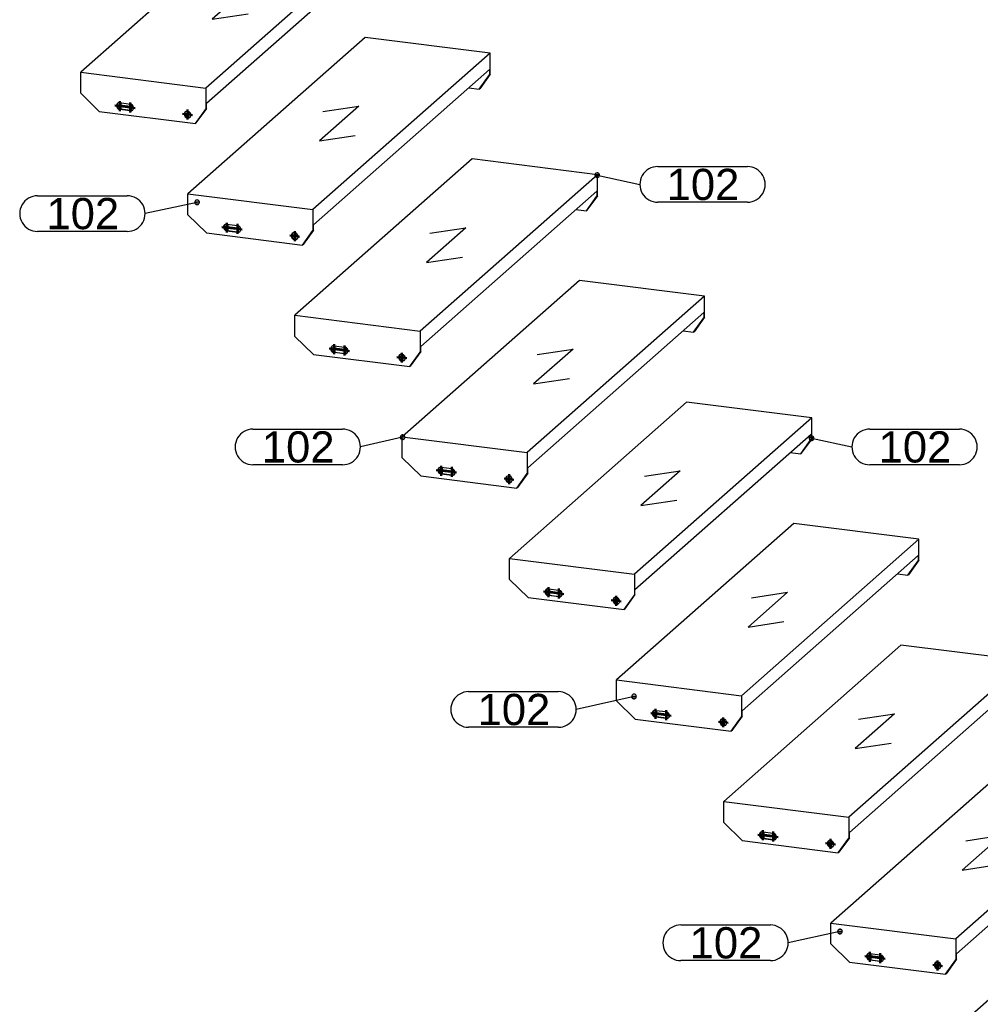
# Model space of a CAD drawing. Header units: millimetres. Extents: x 12217 to 12811, y 3674 to 4094.
# Tile 28 of 47: x 12527 to 12635, y 3875 to 3985. Entities that reach past the tile are written whole.
import ezdxf
from ezdxf.enums import TextEntityAlignment as Align

# ---------------------------------------------------------------- set-up
doc = ezdxf.new("R2010")
doc.units = ezdxf.units.MM
doc.linetypes.add('STRICHPUNKT2', pattern=[18.5, 10, -4, 0.5, -4])
doc.layers.get('0').update_dxf_attribs({"linetype": 'CONTINUOUS'})
doc.layers.add('DIM49', color=4, linetype='CONTINUOUS')
doc.layers.add('TXT_ALL', color=7, linetype='CONTINUOUS')
doc.layers.add('LE_ALL', color=7, linetype='CONTINUOUS', lineweight=50)
doc.styles.add('ARIAL', font='arial.ttf')

# ---------------------------------------------------------------- blocks, each defined once
blk = doc.blocks.new('SHAPE_01816', base_point=(12663.97, 3886.09))
at = {"layer": 'DIM49', "color": 3}
for p, q in [((12664.23, 3886.13), (12663.71, 3886.13)), ((12664.09, 3886.33), (12663.86, 3886.33)), ((12670.79, 3887.05), (12680.85, 3887.05)), ((12663.77, 3885.93), (12664.18, 3885.93)), ((12663.97, 3886.09), (12668.79, 3885.05)), ((12680.85, 3883.05), (12670.79, 3883.05))]:
    blk.add_line(p, q, dxfattribs=at)
blk.add_lwpolyline([(12663.71, 3886.08), (12663.72, 3886.01), (12663.75, 3885.95), (12663.8, 3885.89), (12663.85, 3885.85), (12663.92, 3885.83), (12663.99, 3885.83), (12664.05, 3885.84), (12664.12, 3885.87), (12664.17, 3885.91), (12664.21, 3885.97), (12664.23, 3886.03), (12664.24, 3886.1), (12664.22, 3886.17), (12664.19, 3886.23), (12664.15, 3886.28), (12664.09, 3886.32), (12664.03, 3886.35), (12663.96, 3886.35), (12663.89, 3886.34), (12663.83, 3886.31), (12663.78, 3886.27), (12663.74, 3886.21), (12663.72, 3886.14)], close=True, dxfattribs=at)
for centre, start_param, end_param in [((12670.79, 3885.05), 1.570796, 4.712389), ((12680.85, 3885.05), 4.712389, 7.853982)]:
    blk.add_ellipse(centre, major_axis=(2, 0), ratio=1, start_param=start_param, end_param=end_param, dxfattribs=at)
at = {"layer": 'TXT_ALL', "style": 'ARIAL'}
blk.add_text('102', height=3.5, dxfattribs=at).set_placement((12671.79, 3885.05), align=Align.MIDDLE_LEFT)
blk = doc.blocks.new('Persrooster 30x3-33x33_01749', base_point=(12635.62, 3866.05))
for p, q in [((12649.96, 3887.91), (12630.07, 3870.37)), ((12663.99, 3886.14), (12649.96, 3887.91)), ((12663.99, 3883.79), (12662.82, 3882.17)), ((12662.75, 3882.11), (12662.82, 3882.17)), ((12630.07, 3870.37), (12644.1, 3868.6)), ((12630.07, 3868.02), (12630.07, 3870.37)), ((12634.46, 3866.2), (12634.52, 3866.25)), ((12634.52, 3866.25), (12635.69, 3866.11)), ((12644.17, 3866.31), (12643, 3864.69)), ((12635.62, 3866.05), (12635.69, 3866.11)), ((12642.93, 3864.63), (12643, 3864.69))]:
    blk.add_line(p, q)
blk.add_lwpolyline([(12644.1, 3868.6), (12644.1, 3866.25), (12644.17, 3866.31), (12644.17, 3866.9), (12663.92, 3884.32), (12663.92, 3883.73), (12663.99, 3883.79), (12663.99, 3886.14)], close=True)
for points in [[(12661.58, 3882.26), (12662.75, 3882.11), (12663.92, 3883.73)], [(12645.21, 3879.6), (12649.24, 3880.21), (12644.82, 3876.31), (12648.85, 3876.92)], [(12630.07, 3868.02), (12632.16, 3865.98), (12642.93, 3864.63), (12644.1, 3866.25)], [(12634.46, 3866.96), (12635.62, 3866.82)], [(12635.62, 3866.05), (12634.46, 3866.2)]]:
    blk.add_lwpolyline(points)
for centre, start_param, end_param in [((12634.46, 3866.58), 3.141593, 5.497787), ((12634.52, 3866.64), 3.265259, 5.497787), ((12634.46, 3866.58), 2.356194, 3.141593), ((12635.62, 3866.43), 0, 2.356194), ((12635.62, 3866.43), 5.497787, 6.283185), ((12635.69, 3866.49), 5.497787, 6.159519), ((12642.06, 3865.62), 3.141593, 6.283185), ((12642.12, 3865.68), 3.265259, 6.159519), ((12642.06, 3865.62), 6.283185, 9.424778)]:
    blk.add_ellipse(centre, major_axis=(0.269, -0.305), ratio=0.881917, start_param=start_param, end_param=end_param)
blk.add_blockref('SHAPE_01816', (12663.97, 3886.09))
blk = doc.blocks.new('_01751', base_point=(12642.19, 3865.74))
at = {"layer": 'LE_ALL', "color": 1, "linetype": 'STRICHPUNKT2'}
for p, q in [((12636.18, 3866.36), (12633.9, 3866.65)), ((12636, 3866.45), (12634.14, 3866.69)), ((12634.59, 3866.7), (12634.39, 3866.52)), ((12634.46, 3866.02), (12634.46, 3867.14)), ((12634.52, 3866.25), (12634.52, 3866.95)), ((12635.76, 3866.55), (12635.56, 3866.37)), ((12635.62, 3865.87), (12635.62, 3866.99)), ((12635.69, 3866.11), (12635.69, 3866.8)), ((12642.06, 3865.62), (12641.5, 3865.69)), ((12642.12, 3865.68), (12641.74, 3865.73)), ((12642.19, 3865.74), (12641.99, 3865.56)), ((12642.06, 3865.62), (12642.06, 3866.18)), ((12642.06, 3865.62), (12642.61, 3865.55)), ((12642.06, 3865.62), (12642.06, 3865.06)), ((12642.12, 3865.68), (12642.12, 3865.99)), ((12642.12, 3865.68), (12642.43, 3865.64)), ((12642.12, 3865.68), (12642.12, 3865.3))]:
    blk.add_line(p, q, dxfattribs=at)
blk = doc.blocks.new('_01750')
blk.add_blockref('_01751', (12642.19, 3865.74))
blk = doc.blocks.new('Persrooster 30x3-33x33_01748')
for name, p in [('Persrooster 30x3-33x33_01749', (12635.62, 3866.05)), ('_01750', (0, 0))]:
    blk.add_blockref(name, p)
blk = doc.blocks.new('SHAPE_01818', base_point=(12619.07, 3883.05))
at = {"layer": 'DIM49', "color": 3}
for p, q in [((12601.21, 3883.78), (12611.27, 3883.78)), ((12619.07, 3883.05), (12613.27, 3881.78)), ((12618.82, 3883.09), (12619.33, 3883.09)), ((12618.87, 3882.89), (12619.28, 3882.89)), ((12619.18, 3883.29), (12618.96, 3883.29)), ((12611.27, 3879.78), (12601.21, 3879.78))]:
    blk.add_line(p, q, dxfattribs=at)
blk.add_lwpolyline([(12619.31, 3883.17), (12619.27, 3883.23), (12619.22, 3883.27), (12619.15, 3883.3), (12619.09, 3883.31), (12619.02, 3883.31), (12618.95, 3883.28), (12618.9, 3883.24), (12618.85, 3883.19), (12618.82, 3883.13), (12618.81, 3883.06), (12618.82, 3882.99), (12618.84, 3882.93), (12618.88, 3882.87), (12618.93, 3882.83), (12618.99, 3882.8), (12619.06, 3882.79), (12619.13, 3882.79), (12619.2, 3882.82), (12619.25, 3882.85), (12619.3, 3882.91), (12619.33, 3882.97), (12619.34, 3883.04), (12619.33, 3883.11)], close=True, dxfattribs=at)
for centre, start_param, end_param in [((12601.21, 3881.78), 1.570796, 4.712389), ((12611.27, 3881.78), 4.712389, 7.853982)]:
    blk.add_ellipse(centre, major_axis=(2, 0), ratio=1, start_param=start_param, end_param=end_param, dxfattribs=at)
at = {"layer": 'TXT_ALL', "style": 'ARIAL'}
blk.add_text('102', height=3.5, dxfattribs=at).set_placement((12602.21, 3881.78), align=Align.MIDDLE_LEFT)
blk = doc.blocks.new('Persrooster 30x3-33x33_01753', base_point=(12623.6, 3879.68))
for p, q in [((12637.94, 3901.54), (12618.05, 3884)), ((12651.97, 3899.77), (12637.94, 3901.54)), ((12651.97, 3897.42), (12650.8, 3895.8)), ((12650.73, 3895.74), (12650.8, 3895.8)), ((12618.05, 3884), (12632.08, 3882.24)), ((12618.05, 3881.65), (12618.05, 3884)), ((12622.43, 3879.83), (12622.5, 3879.89)), ((12622.5, 3879.89), (12623.67, 3879.74)), ((12623.6, 3879.68), (12623.67, 3879.74)), ((12632.15, 3879.94), (12630.98, 3878.32)), ((12630.91, 3878.26), (12630.98, 3878.32))]:
    blk.add_line(p, q)
blk.add_lwpolyline([(12632.08, 3882.24), (12632.08, 3879.88), (12632.15, 3879.94), (12632.15, 3880.53), (12651.9, 3897.95), (12651.9, 3897.36), (12651.97, 3897.42), (12651.97, 3899.77)], close=True)
for points in [[(12649.56, 3895.89), (12650.73, 3895.74), (12651.9, 3897.36)], [(12633.19, 3893.23), (12637.22, 3893.84), (12632.8, 3889.94), (12636.83, 3890.55)], [(12618.05, 3881.65), (12620.14, 3879.62), (12630.91, 3878.26), (12632.08, 3879.88)], [(12622.43, 3880.59), (12623.6, 3880.45)], [(12623.6, 3879.68), (12622.43, 3879.83)]]:
    blk.add_lwpolyline(points)
for centre, start_param, end_param in [((12622.43, 3880.21), 2.356194, 3.141593), ((12622.43, 3880.21), 3.141593, 5.497787), ((12622.5, 3880.27), 3.265259, 5.497787), ((12623.6, 3880.06), 0, 2.356194), ((12623.6, 3880.06), 5.497787, 6.283185), ((12623.67, 3880.12), 5.497787, 6.159519), ((12630.03, 3879.25), 3.141593, 6.283185), ((12630.1, 3879.31), 3.265259, 6.159519), ((12630.03, 3879.25), 6.283185, 9.424778)]:
    blk.add_ellipse(centre, major_axis=(0.269, -0.305), ratio=0.881917, start_param=start_param, end_param=end_param)
blk.add_blockref('SHAPE_01818', (12619.07, 3883.05))
blk = doc.blocks.new('_01755', base_point=(12630.17, 3879.37))
at = {"layer": 'LE_ALL', "color": 1, "linetype": 'STRICHPUNKT2'}
for p, q in [((12622.43, 3879.65), (12622.43, 3880.77)), ((12623.6, 3879.5), (12623.6, 3880.62)), ((12624.16, 3879.99), (12621.88, 3880.28)), ((12623.98, 3880.08), (12622.12, 3880.32)), ((12622.57, 3880.33), (12622.37, 3880.15)), ((12622.5, 3879.89), (12622.5, 3880.58)), ((12623.74, 3880.18), (12623.54, 3880)), ((12623.67, 3879.74), (12623.67, 3880.43)), ((12630.03, 3879.25), (12630.03, 3879.81)), ((12630.1, 3879.31), (12630.1, 3879.62)), ((12630.03, 3879.25), (12629.48, 3879.32)), ((12630.1, 3879.31), (12629.72, 3879.36)), ((12630.17, 3879.37), (12629.97, 3879.19)), ((12630.03, 3879.25), (12630.59, 3879.18)), ((12630.03, 3879.25), (12630.03, 3878.69)), ((12630.1, 3879.31), (12630.41, 3879.27)), ((12630.1, 3879.31), (12630.1, 3878.93))]:
    blk.add_line(p, q, dxfattribs=at)
blk = doc.blocks.new('_01754')
blk.add_blockref('_01755', (12630.17, 3879.37))
blk = doc.blocks.new('Persrooster 30x3-33x33_01752')
for name, p in [('Persrooster 30x3-33x33_01753', (12623.6, 3879.68)), ('_01754', (0, 0))]:
    blk.add_blockref(name, p)
blk = doc.blocks.new('SHAPE_01820', base_point=(12639.62, 3912.3))
at = {"layer": 'DIM49', "color": 3}
for p, q in [((12646.6, 3913.22), (12656.66, 3913.22)), ((12639.88, 3912.33), (12639.37, 3912.33)), ((12639.42, 3912.13), (12639.83, 3912.13)), ((12639.74, 3912.53), (12639.52, 3912.53)), ((12639.62, 3912.3), (12644.6, 3911.22)), ((12656.66, 3909.22), (12646.6, 3909.22))]:
    blk.add_line(p, q, dxfattribs=at)
blk.add_lwpolyline([(12639.36, 3912.28), (12639.37, 3912.22), (12639.4, 3912.15), (12639.45, 3912.1), (12639.5, 3912.06), (12639.57, 3912.04), (12639.64, 3912.03), (12639.71, 3912.05), (12639.77, 3912.08), (12639.82, 3912.12), (12639.86, 3912.18), (12639.88, 3912.24), (12639.89, 3912.31), (12639.88, 3912.38), (12639.85, 3912.44), (12639.8, 3912.49), (12639.75, 3912.53), (12639.68, 3912.55), (12639.61, 3912.56), (12639.54, 3912.55), (12639.48, 3912.52), (12639.43, 3912.47), (12639.39, 3912.42), (12639.37, 3912.35)], close=True, dxfattribs=at)
for centre, start_param, end_param in [((12646.6, 3911.22), 1.570796, 4.712389), ((12656.66, 3911.22), 4.712389, 7.853982)]:
    blk.add_ellipse(centre, major_axis=(2, 0), ratio=1, start_param=start_param, end_param=end_param, dxfattribs=at)
at = {"layer": 'TXT_ALL', "style": 'ARIAL'}
blk.add_text('102', height=3.5, dxfattribs=at).set_placement((12647.6, 3911.22), align=Align.MIDDLE_LEFT)
blk = doc.blocks.new('Persrooster 30x3-33x33_01757', base_point=(12611.58, 3893.31))
for p, q in [((12625.92, 3915.17), (12606.03, 3897.63)), ((12639.95, 3913.41), (12625.92, 3915.17)), ((12639.95, 3911.05), (12638.78, 3909.43)), ((12638.71, 3909.37), (12638.78, 3909.43)), ((12606.03, 3897.63), (12620.06, 3895.87)), ((12606.03, 3895.28), (12606.03, 3897.63)), ((12610.41, 3893.46), (12610.48, 3893.52)), ((12610.48, 3893.52), (12611.65, 3893.37)), ((12611.58, 3893.31), (12611.65, 3893.37)), ((12620.13, 3893.57), (12618.96, 3891.95)), ((12618.89, 3891.89), (12618.96, 3891.95))]:
    blk.add_line(p, q)
blk.add_lwpolyline([(12620.06, 3895.87), (12620.06, 3893.51), (12620.13, 3893.57), (12620.13, 3894.16), (12639.88, 3911.58), (12639.88, 3910.99), (12639.95, 3911.05), (12639.95, 3913.41)], close=True)
for points in [[(12637.54, 3909.52), (12638.71, 3909.37), (12639.88, 3910.99)], [(12621.17, 3906.86), (12625.2, 3907.47), (12620.78, 3903.57), (12624.81, 3904.18)], [(12606.03, 3895.28), (12608.12, 3893.25), (12618.89, 3891.89), (12620.06, 3893.51)], [(12610.41, 3894.22), (12611.58, 3894.08)], [(12611.58, 3893.31), (12610.41, 3893.46)]]:
    blk.add_lwpolyline(points)
for centre, start_param, end_param in [((12610.41, 3893.84), 3.141593, 5.497787), ((12610.48, 3893.9), 3.265259, 5.497787), ((12610.41, 3893.84), 2.356194, 3.141593), ((12611.58, 3893.69), 6.283185, 8.63938), ((12611.58, 3893.69), 5.497787, 6.283185), ((12611.65, 3893.75), 5.497787, 6.159519), ((12618.01, 3892.88), 3.141593, 6.283185), ((12618.08, 3892.94), 3.265259, 6.159519), ((12618.01, 3892.88), 6.283185, 9.424778)]:
    blk.add_ellipse(centre, major_axis=(0.269, -0.305), ratio=0.881917, start_param=start_param, end_param=end_param)
blk.add_blockref('SHAPE_01820', (12639.62, 3912.3))
blk = doc.blocks.new('_01759', base_point=(12618.15, 3893))
at = {"layer": 'LE_ALL', "color": 1, "linetype": 'STRICHPUNKT2'}
for p, q in [((12612.14, 3893.62), (12609.86, 3893.91)), ((12611.96, 3893.71), (12610.1, 3893.95)), ((12610.55, 3893.96), (12610.35, 3893.78)), ((12610.41, 3893.28), (12610.41, 3894.4)), ((12610.48, 3893.52), (12610.48, 3894.22)), ((12611.58, 3893.13), (12611.58, 3894.25)), ((12611.65, 3893.37), (12611.65, 3894.06)), ((12611.71, 3893.81), (12611.52, 3893.64)), ((12618.01, 3892.88), (12617.46, 3892.95)), ((12618.08, 3892.94), (12617.7, 3892.99)), ((12618.15, 3893), (12617.95, 3892.82)), ((12618.01, 3892.88), (12618.01, 3893.44)), ((12618.01, 3892.88), (12618.57, 3892.81)), ((12618.01, 3892.88), (12618.01, 3892.32)), ((12618.08, 3892.94), (12618.08, 3893.25)), ((12618.08, 3892.94), (12618.39, 3892.9)), ((12618.08, 3892.94), (12618.08, 3892.56))]:
    blk.add_line(p, q, dxfattribs=at)
blk = doc.blocks.new('_01758')
blk.add_blockref('_01759', (12618.15, 3893))
blk = doc.blocks.new('Persrooster 30x3-33x33_01756')
for name, p in [('Persrooster 30x3-33x33_01757', (12611.58, 3893.31)), ('_01758', (0, 0))]:
    blk.add_blockref(name, p)
blk = doc.blocks.new('SHAPE_01822', base_point=(12595.97, 3909.41))
at = {"layer": 'DIM49', "color": 3}
for p, q in [((12577.42, 3909.95), (12587.48, 3909.95)), ((12595.97, 3909.41), (12589.48, 3907.95)), ((12595.72, 3909.45), (12596.23, 3909.45)), ((12596.08, 3909.65), (12595.86, 3909.65)), ((12595.77, 3909.25), (12596.18, 3909.25)), ((12587.48, 3905.95), (12577.42, 3905.95))]:
    blk.add_line(p, q, dxfattribs=at)
blk.add_lwpolyline([(12596.21, 3909.53), (12596.17, 3909.59), (12596.12, 3909.63), (12596.05, 3909.66), (12595.99, 3909.67), (12595.92, 3909.67), (12595.85, 3909.64), (12595.8, 3909.6), (12595.75, 3909.55), (12595.72, 3909.49), (12595.71, 3909.42), (12595.72, 3909.35), (12595.74, 3909.29), (12595.78, 3909.23), (12595.83, 3909.19), (12595.9, 3909.16), (12595.96, 3909.15), (12596.03, 3909.15), (12596.1, 3909.18), (12596.15, 3909.21), (12596.2, 3909.27), (12596.23, 3909.33), (12596.24, 3909.4), (12596.23, 3909.47)], close=True, dxfattribs=at)
for centre, start_param, end_param in [((12577.42, 3907.95), 1.570796, 4.712389), ((12587.48, 3907.95), 4.712389, 7.853982)]:
    blk.add_ellipse(centre, major_axis=(2, 0), ratio=1, start_param=start_param, end_param=end_param, dxfattribs=at)
at = {"layer": 'TXT_ALL', "style": 'ARIAL'}
blk.add_text('102', height=3.5, dxfattribs=at).set_placement((12578.42, 3907.95), align=Align.MIDDLE_LEFT)
blk = doc.blocks.new('Persrooster 30x3-33x33_01761', base_point=(12599.56, 3906.94))
for p, q in [((12613.89, 3928.8), (12594.01, 3911.27)), ((12627.93, 3927.04), (12613.89, 3928.8)), ((12627.93, 3924.68), (12626.76, 3923.06)), ((12626.69, 3923), (12626.76, 3923.06)), ((12594.01, 3911.27), (12608.04, 3909.5)), ((12594.01, 3908.91), (12594.01, 3911.27)), ((12598.39, 3907.09), (12598.46, 3907.15)), ((12598.46, 3907.15), (12599.63, 3907)), ((12608.1, 3907.2), (12606.94, 3905.58)), ((12599.56, 3906.94), (12599.63, 3907)), ((12606.87, 3905.52), (12606.94, 3905.58))]:
    blk.add_line(p, q)
blk.add_lwpolyline([(12608.04, 3909.5), (12608.04, 3907.14), (12608.1, 3907.2), (12608.1, 3907.79), (12627.86, 3925.21), (12627.86, 3924.62), (12627.93, 3924.68), (12627.93, 3927.04)], close=True)
for points in [[(12625.52, 3923.15), (12626.69, 3923), (12627.86, 3924.62)], [(12609.15, 3920.49), (12613.18, 3921.1), (12608.76, 3917.2), (12612.78, 3917.81)], [(12594.01, 3908.91), (12596.1, 3906.88), (12606.87, 3905.52), (12608.04, 3907.14)], [(12598.39, 3907.85), (12599.56, 3907.71)], [(12599.56, 3906.94), (12598.39, 3907.09)]]:
    blk.add_lwpolyline(points)
for centre, start_param, end_param in [((12598.39, 3907.47), 3.141593, 5.497787), ((12598.46, 3907.53), 3.265259, 5.497787), ((12598.39, 3907.47), 2.356194, 3.141593), ((12599.56, 3907.32), 6.283185, 8.63938), ((12599.56, 3907.32), 5.497787, 6.283185), ((12599.63, 3907.38), 5.497787, 6.159519), ((12605.99, 3906.51), 3.141593, 6.283185), ((12606.06, 3906.57), 3.265259, 6.159519), ((12605.99, 3906.51), 6.283185, 9.424778)]:
    blk.add_ellipse(centre, major_axis=(0.269, -0.305), ratio=0.881917, start_param=start_param, end_param=end_param)
blk.add_blockref('SHAPE_01822', (12595.97, 3909.41))
blk = doc.blocks.new('_01763', base_point=(12606.12, 3906.63))
at = {"layer": 'LE_ALL', "color": 1, "linetype": 'STRICHPUNKT2'}
for p, q in [((12600.12, 3907.25), (12597.84, 3907.54)), ((12599.94, 3907.34), (12598.08, 3907.58)), ((12598.52, 3907.59), (12598.33, 3907.41)), ((12598.39, 3906.91), (12598.39, 3908.03)), ((12598.46, 3907.15), (12598.46, 3907.85)), ((12599.69, 3907.44), (12599.49, 3907.27)), ((12599.56, 3906.76), (12599.56, 3907.88)), ((12599.63, 3907), (12599.63, 3907.69)), ((12605.99, 3906.51), (12605.44, 3906.58)), ((12606.06, 3906.57), (12605.68, 3906.62)), ((12606.12, 3906.63), (12605.93, 3906.46)), ((12605.99, 3906.51), (12605.99, 3907.07)), ((12605.99, 3906.51), (12606.55, 3906.44)), ((12605.99, 3906.51), (12605.99, 3905.95)), ((12606.06, 3906.57), (12606.06, 3906.88)), ((12606.06, 3906.57), (12606.37, 3906.53)), ((12606.06, 3906.57), (12606.06, 3906.19))]:
    blk.add_line(p, q, dxfattribs=at)
blk = doc.blocks.new('_01762')
blk.add_blockref('_01763', (12606.12, 3906.63))
blk = doc.blocks.new('Persrooster 30x3-33x33_01760')
for name, p in [('Persrooster 30x3-33x33_01761', (12599.56, 3906.94)), ('_01762', (0, 0))]:
    blk.add_blockref(name, p)
blk = doc.blocks.new('SHAPE_01824', base_point=(12615.88, 3938.37))
at = {"layer": 'DIM49', "color": 3}
for p, q in [((12622.41, 3939.4), (12632.47, 3939.4)), ((12616.14, 3938.41), (12615.63, 3938.41)), ((12615.68, 3938.21), (12616.09, 3938.21)), ((12616, 3938.61), (12615.77, 3938.61)), ((12615.88, 3938.37), (12620.41, 3937.4)), ((12632.47, 3935.4), (12622.41, 3935.4))]:
    blk.add_line(p, q, dxfattribs=at)
blk.add_lwpolyline([(12615.62, 3938.36), (12615.63, 3938.29), (12615.66, 3938.23), (12615.71, 3938.18), (12615.76, 3938.14), (12615.83, 3938.12), (12615.9, 3938.11), (12615.96, 3938.12), (12616.03, 3938.15), (12616.08, 3938.2), (12616.12, 3938.25), (12616.14, 3938.32), (12616.15, 3938.39), (12616.14, 3938.45), (12616.11, 3938.52), (12616.06, 3938.57), (12616, 3938.61), (12615.94, 3938.63), (12615.87, 3938.64), (12615.8, 3938.62), (12615.74, 3938.59), (12615.69, 3938.55), (12615.65, 3938.49), (12615.63, 3938.43)], close=True, dxfattribs=at)
for centre, start_param, end_param in [((12622.41, 3937.4), 1.570796, 4.712389), ((12632.47, 3937.4), 4.712389, 7.853982)]:
    blk.add_ellipse(centre, major_axis=(2, 0), ratio=1, start_param=start_param, end_param=end_param, dxfattribs=at)
at = {"layer": 'TXT_ALL', "style": 'ARIAL'}
blk.add_text('102', height=3.5, dxfattribs=at).set_placement((12623.41, 3937.4), align=Align.MIDDLE_LEFT)
blk = doc.blocks.new('Persrooster 30x3-33x33_01765', base_point=(12587.54, 3920.57))
for p, q in [((12601.87, 3942.43), (12581.99, 3924.9)), ((12615.9, 3940.67), (12601.87, 3942.43)), ((12615.9, 3938.31), (12614.74, 3936.69)), ((12614.67, 3936.63), (12614.74, 3936.69)), ((12581.99, 3924.9), (12596.02, 3923.13)), ((12581.99, 3922.54), (12581.99, 3924.9)), ((12586.37, 3920.72), (12586.44, 3920.78)), ((12586.44, 3920.78), (12587.61, 3920.63)), ((12587.54, 3920.57), (12587.61, 3920.63)), ((12596.08, 3920.83), (12594.91, 3919.21)), ((12594.85, 3919.15), (12594.91, 3919.21))]:
    blk.add_line(p, q)
blk.add_lwpolyline([(12596.02, 3923.13), (12596.02, 3920.77), (12596.08, 3920.83), (12596.08, 3921.42), (12615.84, 3938.84), (12615.84, 3938.25), (12615.9, 3938.31), (12615.9, 3940.67)], close=True)
for points in [[(12613.5, 3936.78), (12614.67, 3936.63), (12615.84, 3938.25)], [(12597.13, 3934.12), (12601.15, 3934.73), (12596.74, 3930.83), (12600.76, 3931.44)], [(12581.99, 3922.54), (12584.08, 3920.51), (12594.85, 3919.15), (12596.02, 3920.77)], [(12586.37, 3921.49), (12587.54, 3921.34)], [(12587.54, 3920.57), (12586.37, 3920.72)]]:
    blk.add_lwpolyline(points)
for centre, start_param, end_param in [((12586.37, 3921.1), 2.356194, 3.141593), ((12586.37, 3921.1), 3.141593, 5.497787), ((12586.44, 3921.16), 3.265259, 5.497787), ((12587.54, 3920.96), 6.283185, 8.63938), ((12587.54, 3920.96), 5.497787, 6.283185), ((12587.61, 3921.01), 5.497787, 6.159519), ((12593.97, 3920.15), 3.141593, 6.283185), ((12594.04, 3920.2), 3.265259, 6.159519), ((12593.97, 3920.15), 6.283185, 9.424778)]:
    blk.add_ellipse(centre, major_axis=(0.269, -0.305), ratio=0.881917, start_param=start_param, end_param=end_param)
blk.add_blockref('SHAPE_01824', (12615.88, 3938.37))
blk = doc.blocks.new('_01767', base_point=(12594.1, 3920.26))
at = {"layer": 'LE_ALL', "color": 1, "linetype": 'STRICHPUNKT2'}
for p, q in [((12586.37, 3920.54), (12586.37, 3921.66)), ((12586.44, 3920.78), (12586.44, 3921.48)), ((12587.54, 3920.4), (12587.54, 3921.52)), ((12588.1, 3920.89), (12585.82, 3921.17)), ((12587.91, 3920.97), (12586.06, 3921.21)), ((12586.5, 3921.22), (12586.3, 3921.04)), ((12587.67, 3921.07), (12587.47, 3920.9)), ((12587.61, 3920.63), (12587.61, 3921.32)), ((12593.97, 3920.15), (12593.97, 3920.7)), ((12594.04, 3920.2), (12594.04, 3920.51)), ((12593.97, 3920.15), (12593.42, 3920.22)), ((12594.04, 3920.2), (12593.66, 3920.25)), ((12594.1, 3920.26), (12593.9, 3920.09)), ((12593.97, 3920.15), (12594.53, 3920.08)), ((12593.97, 3920.15), (12593.97, 3919.59)), ((12594.04, 3920.2), (12594.34, 3920.16)), ((12594.04, 3920.2), (12594.04, 3919.82))]:
    blk.add_line(p, q, dxfattribs=at)
blk = doc.blocks.new('_01766')
blk.add_blockref('_01767', (12594.1, 3920.26))
blk = doc.blocks.new('Persrooster 30x3-33x33_01764')
for name, p in [('Persrooster 30x3-33x33_01765', (12587.54, 3920.57)), ('_01766', (0, 0))]:
    blk.add_blockref(name, p)
blk = doc.blocks.new('SHAPE_01826', base_point=(12570.01, 3938.48))
at = {"layer": 'DIM49', "color": 3}
for p, q in [((12553.22, 3939.4), (12563.28, 3939.4)), ((12570.01, 3938.48), (12565.28, 3937.4)), ((12569.76, 3938.52), (12570.27, 3938.52)), ((12569.81, 3938.32), (12570.22, 3938.32)), ((12570.12, 3938.72), (12569.9, 3938.72)), ((12563.28, 3935.4), (12553.22, 3935.4))]:
    blk.add_line(p, q, dxfattribs=at)
blk.add_lwpolyline([(12570.25, 3938.6), (12570.21, 3938.66), (12570.15, 3938.7), (12570.09, 3938.73), (12570.02, 3938.74), (12569.96, 3938.74), (12569.89, 3938.71), (12569.84, 3938.67), (12569.79, 3938.62), (12569.76, 3938.56), (12569.75, 3938.49), (12569.76, 3938.42), (12569.78, 3938.36), (12569.82, 3938.3), (12569.87, 3938.26), (12569.94, 3938.23), (12570, 3938.22), (12570.07, 3938.22), (12570.14, 3938.25), (12570.19, 3938.29), (12570.24, 3938.34), (12570.27, 3938.4), (12570.28, 3938.47), (12570.27, 3938.54)], close=True, dxfattribs=at)
for centre, start_param, end_param in [((12553.22, 3937.4), 1.570796, 4.712389), ((12563.28, 3937.4), 4.712389, 7.853982)]:
    blk.add_ellipse(centre, major_axis=(2, 0), ratio=1, start_param=start_param, end_param=end_param, dxfattribs=at)
at = {"layer": 'TXT_ALL', "style": 'ARIAL'}
blk.add_text('102', height=3.5, dxfattribs=at).set_placement((12554.22, 3937.4), align=Align.MIDDLE_LEFT)
blk = doc.blocks.new('Persrooster 30x3-33x33_01769', base_point=(12575.52, 3934.2))
for p, q in [((12589.85, 3956.07), (12569.96, 3938.53)), ((12603.88, 3954.3), (12589.85, 3956.07)), ((12603.88, 3951.94), (12602.71, 3950.32)), ((12602.65, 3950.26), (12602.71, 3950.32)), ((12569.96, 3938.53), (12584, 3936.76)), ((12569.96, 3936.17), (12569.96, 3938.53)), ((12574.35, 3934.35), (12574.42, 3934.41)), ((12574.42, 3934.41), (12575.58, 3934.26)), ((12575.52, 3934.2), (12575.58, 3934.26)), ((12584.06, 3934.46), (12582.89, 3932.84)), ((12582.83, 3932.78), (12582.89, 3932.84))]:
    blk.add_line(p, q)
blk.add_lwpolyline([(12584, 3936.76), (12584, 3934.4), (12584.06, 3934.46), (12584.06, 3935.05), (12603.82, 3952.47), (12603.82, 3951.88), (12603.88, 3951.94), (12603.88, 3954.3)], close=True)
for points in [[(12601.48, 3950.41), (12602.65, 3950.26), (12603.82, 3951.88)], [(12585.11, 3947.75), (12589.13, 3948.36), (12584.71, 3944.46), (12588.74, 3945.07)], [(12569.96, 3936.17), (12572.05, 3934.14), (12582.83, 3932.78), (12584, 3934.4)], [(12574.35, 3935.12), (12575.52, 3934.97)], [(12575.52, 3934.2), (12574.35, 3934.35)]]:
    blk.add_lwpolyline(points)
for centre, start_param, end_param in [((12574.35, 3934.73), 3.141593, 5.497787), ((12574.42, 3934.79), 3.265259, 5.497787), ((12574.35, 3934.73), 2.356194, 3.141593), ((12575.52, 3934.59), 6.283185, 8.63938), ((12575.52, 3934.59), 5.497787, 6.283185), ((12575.58, 3934.64), 5.497787, 6.159519), ((12581.95, 3933.78), 3.141593, 6.283185), ((12582.02, 3933.83), 3.265259, 6.159519), ((12581.95, 3933.78), 6.283185, 9.424778)]:
    blk.add_ellipse(centre, major_axis=(0.269, -0.305), ratio=0.881917, start_param=start_param, end_param=end_param)
blk.add_blockref('SHAPE_01826', (12570.01, 3938.48))
blk = doc.blocks.new('_01771', base_point=(12582.08, 3933.89))
at = {"layer": 'LE_ALL', "color": 1, "linetype": 'STRICHPUNKT2'}
for p, q in [((12576.07, 3934.52), (12573.79, 3934.8)), ((12575.89, 3934.61), (12574.04, 3934.84)), ((12574.48, 3934.85), (12574.28, 3934.67)), ((12574.35, 3934.17), (12574.35, 3935.29)), ((12574.42, 3934.41), (12574.42, 3935.11)), ((12575.52, 3934.03), (12575.52, 3935.15)), ((12575.58, 3934.26), (12575.58, 3934.95)), ((12575.65, 3934.7), (12575.45, 3934.53)), ((12581.95, 3933.78), (12581.39, 3933.85)), ((12582.02, 3933.83), (12581.64, 3933.88)), ((12582.08, 3933.89), (12581.88, 3933.72)), ((12581.95, 3933.78), (12581.95, 3934.34)), ((12581.95, 3933.78), (12582.5, 3933.71)), ((12581.95, 3933.78), (12581.95, 3933.22)), ((12582.02, 3933.83), (12582.02, 3934.14)), ((12582.02, 3933.83), (12582.32, 3933.8)), ((12582.02, 3933.83), (12582.02, 3933.45))]:
    blk.add_line(p, q, dxfattribs=at)
blk = doc.blocks.new('_01770')
blk.add_blockref('_01771', (12582.08, 3933.89))
blk = doc.blocks.new('Persrooster 30x3-33x33_01768')
for name, p in [('Persrooster 30x3-33x33_01769', (12575.52, 3934.2)), ('_01770', (0, 0))]:
    blk.add_blockref(name, p)
blk = doc.blocks.new('SHAPE_01828', base_point=(12591.85, 3967.87))
at = {"layer": 'DIM49', "color": 3}
for p, q in [((12592.1, 3967.91), (12591.59, 3967.91)), ((12591.96, 3968.11), (12591.74, 3968.11)), ((12591.85, 3967.87), (12596.63, 3966.84)), ((12598.63, 3968.84), (12608.69, 3968.84)), ((12591.64, 3967.71), (12592.05, 3967.71)), ((12608.69, 3964.84), (12598.63, 3964.84))]:
    blk.add_line(p, q, dxfattribs=at)
blk.add_lwpolyline([(12591.58, 3967.86), (12591.6, 3967.79), (12591.62, 3967.73), (12591.67, 3967.68), (12591.73, 3967.64), (12591.79, 3967.62), (12591.86, 3967.61), (12591.93, 3967.62), (12591.99, 3967.65), (12592.04, 3967.7), (12592.08, 3967.75), (12592.1, 3967.82), (12592.11, 3967.89), (12592.1, 3967.95), (12592.07, 3968.02), (12592.02, 3968.07), (12591.97, 3968.11), (12591.9, 3968.13), (12591.83, 3968.14), (12591.77, 3968.12), (12591.7, 3968.09), (12591.65, 3968.05), (12591.61, 3967.99), (12591.59, 3967.93)], close=True, dxfattribs=at)
for centre, start_param, end_param in [((12598.63, 3966.84), 1.570796, 4.712389), ((12608.69, 3966.84), 4.712389, 7.853982)]:
    blk.add_ellipse(centre, major_axis=(2, 0), ratio=1, start_param=start_param, end_param=end_param, dxfattribs=at)
at = {"layer": 'TXT_ALL', "style": 'ARIAL'}
blk.add_text('102', height=3.5, dxfattribs=at).set_placement((12599.63, 3966.84), align=Align.MIDDLE_LEFT)
blk = doc.blocks.new('Persrooster 30x3-33x33_01773', base_point=(12563.5, 3947.83))
for p, q in [((12577.83, 3969.7), (12557.94, 3952.16)), ((12591.86, 3967.93), (12577.83, 3969.7)), ((12591.86, 3965.57), (12590.69, 3963.95)), ((12590.63, 3963.89), (12590.69, 3963.95)), ((12557.94, 3952.16), (12571.97, 3950.39)), ((12557.94, 3949.8), (12557.94, 3952.16)), ((12562.33, 3947.98), (12562.39, 3948.04)), ((12562.39, 3948.04), (12563.56, 3947.89)), ((12572.04, 3948.09), (12570.87, 3946.47)), ((12563.5, 3947.83), (12563.56, 3947.89)), ((12570.81, 3946.41), (12570.87, 3946.47))]:
    blk.add_line(p, q)
blk.add_lwpolyline([(12571.97, 3950.39), (12571.97, 3948.03), (12572.04, 3948.09), (12572.04, 3948.68), (12591.8, 3966.1), (12591.8, 3965.51), (12591.86, 3965.57), (12591.86, 3967.93)], close=True)
for points in [[(12589.46, 3964.04), (12590.63, 3963.89), (12591.8, 3965.51)], [(12573.08, 3961.39), (12577.11, 3961.99), (12572.69, 3958.09), (12576.72, 3958.7)], [(12557.94, 3949.8), (12560.03, 3947.77), (12570.81, 3946.41), (12571.97, 3948.03)], [(12562.33, 3948.75), (12563.5, 3948.6)], [(12563.5, 3947.83), (12562.33, 3947.98)]]:
    blk.add_lwpolyline(points)
for centre, start_param, end_param in [((12562.33, 3948.36), 3.141593, 5.497787), ((12562.39, 3948.42), 3.265259, 5.497787), ((12562.33, 3948.36), 2.356194, 3.141593), ((12563.5, 3948.22), 6.283185, 8.63938), ((12563.5, 3948.22), 5.497787, 6.283185), ((12563.56, 3948.28), 5.497787, 6.159519), ((12569.93, 3947.41), 3.141593, 6.283185), ((12569.99, 3947.47), 3.265259, 6.159519), ((12569.93, 3947.41), 6.283185, 9.424778)]:
    blk.add_ellipse(centre, major_axis=(0.269, -0.305), ratio=0.881917, start_param=start_param, end_param=end_param)
blk.add_blockref('SHAPE_01828', (12591.85, 3967.87))
blk = doc.blocks.new('_01775', base_point=(12570.06, 3947.52))
at = {"layer": 'LE_ALL', "color": 1, "linetype": 'STRICHPUNKT2'}
for p, q in [((12564.05, 3948.15), (12561.77, 3948.43)), ((12563.87, 3948.24), (12562.01, 3948.47)), ((12562.46, 3948.48), (12562.26, 3948.31)), ((12562.33, 3947.8), (12562.33, 3948.92)), ((12562.39, 3948.04), (12562.39, 3948.74)), ((12563.63, 3948.33), (12563.43, 3948.16)), ((12563.5, 3947.66), (12563.5, 3948.78)), ((12563.56, 3947.89), (12563.56, 3948.59)), ((12569.93, 3947.41), (12569.93, 3947.97)), ((12569.93, 3947.41), (12569.37, 3947.48)), ((12569.99, 3947.47), (12569.61, 3947.51)), ((12570.06, 3947.52), (12569.86, 3947.35)), ((12569.93, 3947.41), (12570.48, 3947.34)), ((12569.93, 3947.41), (12569.93, 3946.85)), ((12569.99, 3947.47), (12569.99, 3947.78)), ((12569.99, 3947.47), (12570.3, 3947.43)), ((12569.99, 3947.47), (12569.99, 3947.08))]:
    blk.add_line(p, q, dxfattribs=at)
blk = doc.blocks.new('_01774')
blk.add_blockref('_01775', (12570.06, 3947.52))
blk = doc.blocks.new('Persrooster 30x3-33x33_01772')
for name, p in [('Persrooster 30x3-33x33_01773', (12563.5, 3947.83)), ('_01774', (0, 0))]:
    blk.add_blockref(name, p)
blk = doc.blocks.new('Persrooster 30x3-33x33_01777', base_point=(12551.48, 3961.46))
for p, q in [((12565.81, 3983.33), (12545.92, 3965.79)), ((12579.84, 3981.56), (12565.81, 3983.33)), ((12579.84, 3979.2), (12578.67, 3977.58)), ((12578.61, 3977.52), (12578.67, 3977.58)), ((12545.92, 3965.79), (12559.95, 3964.02)), ((12545.92, 3963.43), (12545.92, 3965.79)), ((12550.31, 3961.61), (12550.37, 3961.67)), ((12550.37, 3961.67), (12551.54, 3961.52)), ((12551.48, 3961.46), (12551.54, 3961.52)), ((12560.02, 3961.72), (12558.85, 3960.1)), ((12558.78, 3960.04), (12558.85, 3960.1))]:
    blk.add_line(p, q)
blk.add_lwpolyline([(12559.95, 3964.02), (12559.95, 3961.66), (12560.02, 3961.72), (12560.02, 3962.31), (12579.77, 3979.73), (12579.77, 3979.14), (12579.84, 3979.2), (12579.84, 3981.56)], close=True)
for points in [[(12577.44, 3977.67), (12578.61, 3977.52), (12579.77, 3979.14)], [(12561.06, 3975.02), (12565.09, 3975.62), (12560.67, 3971.73), (12564.7, 3972.33)], [(12545.92, 3963.43), (12548.01, 3961.4), (12558.78, 3960.04), (12559.95, 3961.66)], [(12550.31, 3962.38), (12551.48, 3962.23)], [(12551.48, 3961.46), (12550.31, 3961.61)]]:
    blk.add_lwpolyline(points)
for centre, start_param, end_param in [((12550.37, 3962.05), 3.265259, 5.497787), ((12550.31, 3962), 2.356194, 3.141593), ((12550.31, 3962), 3.141593, 5.497787), ((12551.48, 3961.85), 6.283185, 8.63938), ((12551.48, 3961.85), 5.497787, 6.283185), ((12551.54, 3961.91), 5.497787, 6.159519), ((12557.91, 3961.04), 3.141593, 6.283185), ((12557.97, 3961.1), 3.265259, 6.159519), ((12557.91, 3961.04), 6.283185, 9.424778)]:
    blk.add_ellipse(centre, major_axis=(0.269, -0.305), ratio=0.881917, start_param=start_param, end_param=end_param)
blk = doc.blocks.new('_01779', base_point=(12558.04, 3961.15))
at = {"layer": 'LE_ALL', "color": 1, "linetype": 'STRICHPUNKT2'}
for p, q in [((12550.31, 3961.44), (12550.31, 3962.55)), ((12550.37, 3961.67), (12550.37, 3962.37)), ((12551.48, 3961.29), (12551.48, 3962.41)), ((12552.03, 3961.78), (12549.75, 3962.06)), ((12551.85, 3961.87), (12549.99, 3962.1)), ((12550.44, 3962.11), (12550.24, 3961.94)), ((12551.61, 3961.96), (12551.41, 3961.79)), ((12551.54, 3961.52), (12551.54, 3962.22)), ((12557.91, 3961.04), (12557.91, 3961.6)), ((12557.97, 3961.1), (12557.97, 3961.41)), ((12557.91, 3961.04), (12557.35, 3961.11)), ((12557.97, 3961.1), (12557.59, 3961.14)), ((12558.04, 3961.15), (12557.84, 3960.98)), ((12557.91, 3961.04), (12558.46, 3960.97)), ((12557.91, 3961.04), (12557.91, 3960.48)), ((12557.97, 3961.1), (12558.28, 3961.06)), ((12557.97, 3961.1), (12557.97, 3960.71))]:
    blk.add_line(p, q, dxfattribs=at)
blk = doc.blocks.new('_01778')
blk.add_blockref('_01779', (12558.04, 3961.15))
blk = doc.blocks.new('Persrooster 30x3-33x33_01776')
for name, p in [('Persrooster 30x3-33x33_01777', (12551.48, 3961.46)), ('_01778', (0, 0))]:
    blk.add_blockref(name, p)
blk = doc.blocks.new('SHAPE_01832', base_point=(12567.5, 3994.08))
at = {"layer": 'DIM49', "color": 3}
for p, q in [((12574.44, 3995.01), (12584.5, 3995.01)), ((12567.76, 3994.12), (12567.24, 3994.12)), ((12567.29, 3993.92), (12567.7, 3993.92)), ((12567.61, 3994.32), (12567.39, 3994.32)), ((12567.5, 3994.08), (12572.44, 3993.01)), ((12584.5, 3991.01), (12574.44, 3991.01))]:
    blk.add_line(p, q, dxfattribs=at)
blk.add_lwpolyline([(12567.23, 3994.07), (12567.25, 3994), (12567.28, 3993.94), (12567.32, 3993.89), (12567.38, 3993.85), (12567.44, 3993.82), (12567.51, 3993.82), (12567.58, 3993.83), (12567.64, 3993.86), (12567.69, 3993.9), (12567.73, 3993.96), (12567.75, 3994.03), (12567.76, 3994.09), (12567.75, 3994.16), (12567.72, 3994.22), (12567.67, 3994.28), (12567.62, 3994.32), (12567.55, 3994.34), (12567.48, 3994.34), (12567.42, 3994.33), (12567.35, 3994.3), (12567.3, 3994.26), (12567.26, 3994.2), (12567.24, 3994.14)], close=True, dxfattribs=at)
for centre, start_param, end_param in [((12574.44, 3993.01), 1.570796, 4.712389), ((12584.5, 3993.01), 4.712389, 7.853982)]:
    blk.add_ellipse(centre, major_axis=(2, 0), ratio=1, start_param=start_param, end_param=end_param, dxfattribs=at)
at = {"layer": 'TXT_ALL', "style": 'ARIAL'}
blk.add_text('102', height=3.5, dxfattribs=at).set_placement((12575.44, 3993.01), align=Align.MIDDLE_LEFT)
blk = doc.blocks.new('Persrooster 30x3-33x33_01781', base_point=(12539.45, 3975.1))
for p, q in [((12553.79, 3996.96), (12533.9, 3979.42)), ((12567.82, 3995.19), (12553.79, 3996.96)), ((12567.82, 3992.83), (12566.65, 3991.21)), ((12566.58, 3991.15), (12566.65, 3991.21)), ((12533.9, 3979.42), (12547.93, 3977.65)), ((12533.9, 3977.06), (12533.9, 3979.42)), ((12538.29, 3975.24), (12538.35, 3975.3)), ((12538.35, 3975.3), (12539.52, 3975.15)), ((12539.45, 3975.1), (12539.52, 3975.15)), ((12548, 3975.35), (12546.83, 3973.73)), ((12546.76, 3973.67), (12546.83, 3973.73))]:
    blk.add_line(p, q)
blk.add_lwpolyline([(12547.93, 3977.65), (12547.93, 3975.29), (12548, 3975.35), (12548, 3975.94), (12567.75, 3993.36), (12567.75, 3992.77), (12567.82, 3992.83), (12567.82, 3995.19)], close=True)
for points in [[(12565.41, 3991.3), (12566.58, 3991.15), (12567.75, 3992.77)], [(12549.04, 3988.65), (12553.07, 3989.25), (12548.65, 3985.36), (12552.68, 3985.96)], [(12533.9, 3977.06), (12535.99, 3975.03), (12546.76, 3973.67), (12547.93, 3975.29)], [(12538.29, 3976.01), (12539.45, 3975.86)], [(12539.45, 3975.1), (12538.29, 3975.24)]]:
    blk.add_lwpolyline(points)
for centre, start_param, end_param in [((12538.29, 3975.63), 3.141593, 5.497787), ((12538.35, 3975.68), 3.265259, 5.497787), ((12538.29, 3975.63), 2.356194, 3.141593), ((12539.45, 3975.48), 6.283185, 8.63938), ((12539.45, 3975.48), 5.497787, 6.283185), ((12539.52, 3975.54), 5.497787, 6.159519), ((12545.89, 3974.67), 3.141593, 6.283185), ((12545.95, 3974.73), 3.265259, 6.159519), ((12545.89, 3974.67), 6.283185, 9.424778)]:
    blk.add_ellipse(centre, major_axis=(0.269, -0.305), ratio=0.881917, start_param=start_param, end_param=end_param)
blk.add_blockref('SHAPE_01832', (12567.5, 3994.08))
blk = doc.blocks.new('_01783', base_point=(12546.02, 3974.79))
at = {"layer": 'LE_ALL', "color": 1, "linetype": 'STRICHPUNKT2'}
for p, q in [((12540.01, 3975.41), (12537.73, 3975.7)), ((12539.83, 3975.5), (12537.97, 3975.73)), ((12538.42, 3975.74), (12538.22, 3975.57)), ((12538.29, 3975.07), (12538.29, 3976.19)), ((12538.35, 3975.3), (12538.35, 3976)), ((12539.59, 3975.6), (12539.39, 3975.42)), ((12539.45, 3974.92), (12539.45, 3976.04)), ((12539.52, 3975.15), (12539.52, 3975.85)), ((12545.89, 3974.67), (12545.33, 3974.74)), ((12545.95, 3974.73), (12545.57, 3974.77)), ((12546.02, 3974.79), (12545.82, 3974.61)), ((12545.89, 3974.67), (12545.89, 3975.23)), ((12545.89, 3974.67), (12546.44, 3974.6)), ((12545.89, 3974.67), (12545.89, 3974.11)), ((12545.95, 3974.73), (12545.95, 3975.04)), ((12545.95, 3974.73), (12546.26, 3974.69)), ((12545.95, 3974.73), (12545.95, 3974.34))]:
    blk.add_line(p, q, dxfattribs=at)
blk = doc.blocks.new('_01782')
blk.add_blockref('_01783', (12546.02, 3974.79))
blk = doc.blocks.new('Persrooster 30x3-33x33_01780')
for name, p in [('Persrooster 30x3-33x33_01781', (12539.45, 3975.1)), ('_01782', (0, 0))]:
    blk.add_blockref(name, p)
blk = doc.blocks.new('Treden_01731')
for name in ['Persrooster 30x3-33x33_01780', 'Persrooster 30x3-33x33_01776', 'Persrooster 30x3-33x33_01772', 'Persrooster 30x3-33x33_01768', 'Persrooster 30x3-33x33_01764', 'Persrooster 30x3-33x33_01760', 'Persrooster 30x3-33x33_01756', 'Persrooster 30x3-33x33_01752', 'Persrooster 30x3-33x33_01748']:
    blk.add_blockref(name, (0, 0))
blk = doc.blocks.new('Smits Agro_01730')
blk.add_blockref('Treden_01731', (0, 0))
blk = doc.blocks.new('Nijverdal_01729')
blk.add_blockref('Smits Agro_01730', (0, 0))
blk = doc.blocks.new('_A3D0072_01728')
blk.add_blockref('Nijverdal_01729', (0, 0))
blk = doc.blocks.new('SHAPE_01830', base_point=(12546.95, 3964.83))
at = {"layer": 'DIM49', "color": 3}
for p, q in [((12529.06, 3965.57), (12539.12, 3965.57)), ((12546.95, 3964.83), (12541.12, 3963.57)), ((12546.69, 3964.87), (12547.21, 3964.87)), ((12546.75, 3964.67), (12547.16, 3964.67)), ((12547.06, 3965.07), (12546.84, 3965.07)), ((12539.12, 3961.57), (12529.06, 3961.57))]:
    blk.add_line(p, q, dxfattribs=at)
blk.add_lwpolyline([(12547.19, 3964.95), (12547.15, 3965.01), (12547.1, 3965.05), (12547.03, 3965.08), (12546.97, 3965.1), (12546.9, 3965.09), (12546.83, 3965.07), (12546.78, 3965.03), (12546.73, 3964.98), (12546.7, 3964.91), (12546.69, 3964.85), (12546.7, 3964.78), (12546.72, 3964.71), (12546.76, 3964.66), (12546.81, 3964.61), (12546.87, 3964.58), (12546.94, 3964.57), (12547.01, 3964.58), (12547.07, 3964.6), (12547.13, 3964.64), (12547.17, 3964.69), (12547.2, 3964.75), (12547.22, 3964.82), (12547.21, 3964.89)], close=True, dxfattribs=at)
for centre, start_param, end_param in [((12529.06, 3963.57), 1.570796, 4.712389), ((12539.12, 3963.57), 4.712389, 7.853982)]:
    blk.add_ellipse(centre, major_axis=(2, 0), ratio=1, start_param=start_param, end_param=end_param, dxfattribs=at)
at = {"layer": 'TXT_ALL', "style": 'ARIAL'}
blk.add_text('102', height=3.5, dxfattribs=at).set_placement((12530.06, 3963.57), align=Align.MIDDLE_LEFT)
blk = doc.blocks.new('_ANS0072_01727')
for name, p in [('_A3D0072_01728', (0, 0)), ('SHAPE_01830', (12546.95, 3964.83))]:
    blk.add_blockref(name, p)

msp = doc.modelspace()

# ---------------------------------------------------------------- block references
msp.add_blockref('_ANS0072_01727', (0, 0))

doc.saveas('drawing.dxf')
